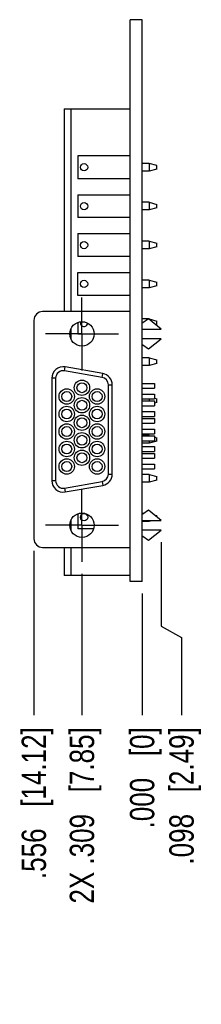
# Model space of a CAD drawing. Header units: inches. Extents: x 0 to 22, y 0 to 17.
# Tile 8 of 10: x 13.5 to 14.5, y 6 to 11. Entities that reach past the tile are written whole.
import ezdxf

# ---------------------------------------------------------------- set-up
doc = ezdxf.new("R2010")
doc.units = ezdxf.units.IN
doc.header["$LTSCALE"] = 1.21
doc.header["$MEASUREMENT"] = 0
doc.linetypes.add('CENTER', pattern=[0.6, 0.375, -0.075, 0.075, -0.075])
doc.layers.get('0').update_dxf_attribs({"linetype": 'CONTINUOUS'})
doc.layers.add('02___PRT_ALL_AXES', color=7, linetype='CONTINUOUS')
doc.layers.add('DIMENSIONS', color=7, linetype='CONTINUOUS')
doc.styles.get("Standard").update_dxf_attribs({"font": 'txt', "width": 0.8})
doc.dimstyles.new('DIMSTYLE_2', dxfattribs={"dimtxt": 0.125, "dimasz": 0.18, "dimexe": 0.125, "dimexo": 0.0625, "dimgap": 0.03125, "dimtad": 0, "dimtih": 1, "dimtoh": 1, "dimdec": 3, "dimzin": 4, "dimdsep": 46, "dimtxsty": 'STANDARD', "dimblk": '_FILLED', "dimblk1": '_FILLED', "dimblk2": '_FILLED', "dimcen": 0.09, "dimadec": 0, "dimazin": 0, "dimtp": 0.001, "dimtm": 0.001, "dimtfac": 1, "dimtdec": 3, "dimtofl": 0, "dimtmove": 0, "dimatfit": 3, "dimldrblk": '_FILLED', "dimfxl": 1, "dimtolj": 1, "dimtzin": 4, "dimarcsym": 0})

# ---------------------------------------------------------------- blocks, each defined once
blk = doc.blocks.new('*D14')
at = {"layer": 'DIMENSIONS', "color": 2, "linetype": 'CONTINUOUS'}
blk.add_line((13.8499, 8.1769), (13.8499, 7.4504), dxfattribs=at)
at = {"layer": 'DIMENSIONS', "color": 2, "linetype": 'CONTINUOUS', "insert": (13.7874, 7.3879), "char_height": 0.125, "width": 1.425, "attachment_point": 3, "rotation": 90, "line_spacing_factor": 0.9}
blk.add_mtext('2X .309{\\Ftxt.shx;\\W1.000000;\\H0.125000; }[7.85]', dxfattribs=at)
blk = doc.blocks.new('_FILLED')
at = {"color": 0, "linetype": 'BYBLOCK'}
blk.add_solid([(0, 0), (-1, 0.174), (-1, -0.174)], dxfattribs=at)
blk = doc.blocks.new('*D15')
at = {"layer": 'DIMENSIONS', "color": 2, "linetype": 'CONTINUOUS'}
blk.add_line((14.1589, 8.0754), (14.1589, 7.4504), dxfattribs=at)
at = {"layer": 'DIMENSIONS', "color": 2, "linetype": 'CONTINUOUS', "insert": (14.0964, 7.3879), "char_height": 0.125, "width": 0.825, "attachment_point": 3, "rotation": 90, "line_spacing_factor": 0.9}
blk.add_mtext('.000{\\Ftxt.shx;\\W1.000000;\\H0.125000; }[0]', dxfattribs=at)
blk = doc.blocks.new('*D16')
at = {"layer": 'DIMENSIONS', "color": 2, "linetype": 'CONTINUOUS'}
blk.add_line((13.6029, 8.2949), (13.6029, 7.4504), dxfattribs=at)
at = {"layer": 'DIMENSIONS', "color": 2, "linetype": 'CONTINUOUS', "insert": (13.5404, 7.3879), "char_height": 0.125, "width": 1.225, "attachment_point": 3, "rotation": 90, "line_spacing_factor": 0.9}
blk.add_mtext('.556{\\Ftxt.shx;\\W1.000000;\\H0.125000; }[14.12]', dxfattribs=at)
blk = doc.blocks.new('*D17')
at = {"layer": 'DIMENSIONS', "color": 2, "linetype": 'CONTINUOUS'}
for p, q in [((14.2569, 8.3394), (14.2569, 7.9082)), ((14.2569, 7.9082), (14.3613, 7.8498)), ((14.3613, 7.8498), (14.3613, 7.4504))]:
    blk.add_line(p, q, dxfattribs=at)
at = {"layer": 'DIMENSIONS', "color": 2, "linetype": 'CONTINUOUS', "insert": (14.2988, 7.3879), "char_height": 0.125, "width": 1.125, "attachment_point": 3, "rotation": 90, "line_spacing_factor": 0.9}
blk.add_mtext('.098{\\Ftxt.shx;\\W1.000000;\\H0.125000; }[2.49]', dxfattribs=at)

msp = doc.modelspace()

# ---------------------------------------------------------------- linework, layer by layer
at = {"color": 7, "linetype": 'CONTINUOUS'}
for p, q in [((14.0969, 8.1379), (14.0969, 11.0269)), ((14.1589, 11.0269), (14.0969, 11.0269)), ((14.1589, 8.1379), (14.1589, 11.0269)), ((13.7583, 10.5679), (13.7583, 9.5254)), ((13.7583, 10.5679), (14.0969, 10.5679)), ((13.795, 9.5254), (13.795, 10.5679)), ((13.8292, 10.327), (13.8292, 10.2089)), ((14.0969, 10.327), (13.8292, 10.327)), ((14.1954, 10.2876), (14.1589, 10.2876)), ((14.1954, 10.2876), (14.1954, 10.2482)), ((14.2347, 10.2771), (14.1954, 10.2876)), ((14.1954, 10.2482), (14.1589, 10.2482)), ((14.2347, 10.2588), (14.1954, 10.2482)), ((14.2347, 10.2588), (14.2347, 10.2771)), ((14.0969, 10.2089), (13.8292, 10.2089)), ((13.8292, 10.127), (13.8292, 10.0089)), ((13.8292, 10.127), (14.0969, 10.127)), ((14.1954, 10.0876), (14.1589, 10.0876)), ((14.1954, 10.0876), (14.1954, 10.0482)), ((14.1954, 10.0876), (14.2347, 10.0771)), ((14.1954, 10.0482), (14.1589, 10.0482)), ((14.2347, 10.0588), (14.1954, 10.0482)), ((14.2347, 10.0588), (14.2347, 10.0771)), ((14.0969, 10.0089), (13.8292, 10.0089)), ((13.8292, 9.927), (13.8292, 9.8089)), ((13.8292, 9.927), (14.0969, 9.927)), ((14.1954, 9.8876), (14.1589, 9.8876)), ((14.1954, 9.8876), (14.1954, 9.8482)), ((14.1954, 9.8876), (14.2347, 9.8771)), ((14.2347, 9.8588), (14.2347, 9.8771)), ((14.1954, 9.8482), (14.1589, 9.8482)), ((14.2347, 9.8588), (14.1954, 9.8482)), ((14.0969, 9.8089), (13.8292, 9.8089)), ((13.8292, 9.6089), (13.8292, 9.727)), ((13.8292, 9.727), (14.0969, 9.727)), ((14.1954, 9.6876), (14.1589, 9.6876)), ((14.1954, 9.6876), (14.2347, 9.6771)), ((14.1954, 9.6876), (14.1954, 9.6482)), ((14.2347, 9.6588), (14.2347, 9.6771)), ((14.1954, 9.6482), (14.1589, 9.6482)), ((14.2347, 9.6588), (14.1954, 9.6482)), ((14.0969, 9.6089), (13.8292, 9.6089)), ((14.0969, 9.5254), (13.6479, 9.5254)), ((13.8292, 9.527), (13.8292, 9.5254)), ((13.8292, 9.527), (14.0969, 9.527)), ((13.6029, 9.4804), (13.6029, 8.3574)), ((13.8292, 9.4698), (13.8292, 9.4089)), ((14.1918, 9.4876), (14.1589, 9.4876)), ((14.1923, 9.4879), (14.1619, 9.4679)), ((14.2569, 9.4359), (14.1923, 9.4879)), ((14.1954, 9.4876), (14.1927, 9.4876)), ((14.1954, 9.4876), (14.2347, 9.4771)), ((14.1954, 9.4876), (14.1954, 9.4855)), ((14.2347, 9.4588), (14.2347, 9.4771)), ((13.795, 9.3813), (13.795, 9.4406)), ((14.1619, 9.4679), (14.1589, 9.4679)), ((14.1589, 9.4359), (14.2569, 9.4359)), ((14.2347, 9.4588), (14.2301, 9.4575)), ((13.9123, 9.4089), (13.8292, 9.4089)), ((14.2569, 9.3859), (14.1589, 9.3859)), ((14.1923, 9.3339), (14.2569, 9.3859)), ((14.1589, 9.3539), (14.1619, 9.3539)), ((14.1619, 9.3539), (14.1923, 9.3339)), ((14.1954, 9.2876), (14.1589, 9.2876)), ((14.1954, 9.2876), (14.2347, 9.2771)), ((14.1954, 9.2876), (14.1954, 9.2482)), ((14.2347, 9.2588), (14.2347, 9.2771)), ((13.7607, 9.2212), (13.7642, 9.2409)), ((13.9537, 9.1872), (13.7607, 9.2212)), ((13.9572, 9.2069), (13.7642, 9.2409)), ((14.1954, 9.2482), (14.1589, 9.2482)), ((14.2347, 9.2588), (14.1954, 9.2482)), ((13.7149, 9.1828), (13.6949, 9.1828)), ((13.6949, 9.1828), (13.6949, 8.656)), ((13.7149, 9.1828), (13.7149, 8.656)), ((13.9537, 9.1872), (13.9572, 9.2069)), ((13.9859, 9.1488), (14.0059, 9.1488)), ((13.9859, 8.6901), (13.9859, 9.1488)), ((14.0059, 8.6901), (14.0059, 9.1488)), ((14.1589, 9.0665), (14.2219, 9.0665)), ((14.1954, 9.0764), (14.1954, 9.0665)), ((14.2219, 9.0805), (14.2347, 9.0771)), ((14.2219, 9.0665), (14.2219, 9.0413)), ((14.2347, 9.0588), (14.2347, 9.0771)), ((14.1589, 9.0413), (14.2219, 9.0413)), ((14.2347, 9.0588), (14.2219, 9.0554)), ((14.1589, 9.0115), (14.2219, 9.0115)), ((14.1589, 8.9863), (14.2219, 8.9863)), ((14.1589, 8.9765), (14.2219, 8.9765)), ((14.2219, 9.0115), (14.2219, 8.9863)), ((14.2219, 8.9765), (14.2219, 8.9513)), ((14.1589, 8.9513), (14.2219, 8.9513)), ((14.1589, 8.9215), (14.2219, 8.9215)), ((14.2219, 8.9215), (14.2219, 8.8963)), ((14.1589, 8.8963), (14.2219, 8.8963)), ((14.1954, 8.8876), (14.1589, 8.8876)), ((14.1589, 8.8865), (14.2219, 8.8865)), ((14.1954, 8.8876), (14.1994, 8.8865)), ((14.1954, 8.8876), (14.1954, 8.8865)), ((14.2219, 8.8865), (14.2219, 8.8613)), ((14.2219, 8.8805), (14.2347, 8.8771)), ((14.2347, 8.8588), (14.2347, 8.8771)), ((14.1589, 8.8613), (14.2219, 8.8613)), ((14.1954, 8.8482), (14.1589, 8.8482)), ((14.1589, 8.8315), (14.2219, 8.8315)), ((14.1954, 8.8613), (14.1954, 8.8482)), ((14.2347, 8.8588), (14.1954, 8.8482)), ((14.2219, 8.8315), (14.2219, 8.8063)), ((14.1589, 8.8063), (14.2219, 8.8063)), ((14.1589, 8.7965), (14.2219, 8.7965)), ((14.1589, 8.7713), (14.2219, 8.7713)), ((14.2219, 8.7965), (14.2219, 8.7713)), ((14.1589, 8.7415), (14.2219, 8.7415)), ((14.1589, 8.7163), (14.2219, 8.7163)), ((14.2219, 8.7415), (14.2219, 8.7163)), ((13.9859, 8.6901), (14.0059, 8.6901)), ((14.1954, 8.6876), (14.1589, 8.6876)), ((14.1954, 8.6876), (14.2347, 8.6771)), ((14.1954, 8.6876), (14.1954, 8.6482)), ((14.2347, 8.6588), (14.2347, 8.6771)), ((13.7149, 8.656), (13.6949, 8.656)), ((13.7607, 8.6176), (13.9537, 8.6517)), ((13.7607, 8.6176), (13.7642, 8.5979)), ((13.7642, 8.5979), (13.9572, 8.632)), ((13.9537, 8.6517), (13.9572, 8.632)), ((14.1954, 8.6482), (14.1589, 8.6482)), ((14.2347, 8.6588), (14.1954, 8.6482)), ((13.8292, 8.4858), (13.8292, 8.4089)), ((14.1675, 8.4876), (14.1589, 8.4876)), ((14.1619, 8.4839), (14.1589, 8.4839)), ((14.1923, 8.5039), (14.1619, 8.4839)), ((14.2569, 8.4519), (14.1923, 8.5039)), ((14.2212, 8.4807), (14.2347, 8.4771)), ((14.2347, 8.4698), (14.2347, 8.4771)), ((13.795, 8.3973), (13.795, 8.4566)), ((13.9097, 8.4089), (13.8292, 8.4089)), ((14.1589, 8.4519), (14.2569, 8.4519)), ((14.1589, 8.4482), (14.1954, 8.4482)), ((14.1954, 8.4482), (14.2091, 8.4519)), ((14.1954, 8.4519), (14.1954, 8.4482)), ((14.2569, 8.4019), (14.1589, 8.4019)), ((14.1589, 8.3699), (14.1619, 8.3699)), ((14.1619, 8.3699), (14.1923, 8.3499)), ((14.1923, 8.3499), (14.2569, 8.4019)), ((13.6479, 8.3124), (14.0969, 8.3124)), ((13.7583, 8.3124), (13.7583, 8.1679)), ((13.795, 8.1679), (13.795, 8.3124)), ((14.0969, 8.1679), (13.7583, 8.1679)), ((14.1589, 8.1379), (14.0969, 8.1379))]:
    msp.add_line(p, q, dxfattribs=at)
for centre in [(13.8607, 10.2679), (13.8607, 10.0679), (13.8607, 9.8679), (13.8607, 9.6679), (13.8607, 8.4679)]:
    msp.add_circle(centre, 0.0188, dxfattribs=at)
for centre, radius, start, end in [((13.6479, 9.4804), 0.045, 90, 180), ((13.8607, 9.4679), 0.0188, 164.4826, 354.1136), ((13.7539, 9.1828), 0.059, 80, 180), ((13.7539, 9.1828), 0.039, 80, 180), ((13.9469, 9.1488), 0.039, 0, 80), ((13.9469, 9.1488), 0.059, 0, 80), ((13.9469, 8.6901), 0.039, 280, 360), ((13.9469, 8.6901), 0.059, 280, 360), ((13.7539, 8.656), 0.059, 180, 280), ((13.7539, 8.656), 0.039, 180, 280), ((13.6479, 8.3574), 0.045, 180, 270)]:
    msp.add_arc(centre, radius, start, end, dxfattribs=at)
at = {"layer": '02___PRT_ALL_AXES', "color": 7, "linetype": 'CENTER'}
for p, q in [((13.8499, 9.4109), (13.8499, 9.5984)), ((13.8499, 9.4109), (13.6624, 9.4109)), ((13.8499, 9.4109), (14.0374, 9.4109)), ((13.8499, 9.4109), (13.8499, 9.2234)), ((13.8499, 8.4269), (13.8499, 8.6144)), ((13.8499, 8.4269), (13.6624, 8.4269)), ((13.8499, 8.4269), (14.0374, 8.4269)), ((13.8499, 8.4269), (13.8499, 8.2394))]:
    msp.add_line(p, q, dxfattribs=at)
at = {"layer": '02___PRT_ALL_AXES', "color": 7, "linetype": 'CONTINUOUS'}
for p, q in [((14.1589, 9.1565), (14.2219, 9.1565)), ((14.1589, 9.1313), (14.2219, 9.1313)), ((14.2219, 9.1565), (14.2219, 9.1313)), ((14.1589, 9.1015), (14.2219, 9.1015)), ((14.1589, 9.0763), (14.2219, 9.0763)), ((14.2219, 9.1015), (14.2219, 9.0763))]:
    msp.add_line(p, q, dxfattribs=at)
for centre, radius in [((13.8499, 9.4109), 0.0625), ((13.8499, 9.1339), 0.0395), ((13.7719, 9.0889), 0.0395), ((13.8499, 9.1339), 0.0255), ((13.9279, 9.0889), 0.0395), ((13.7719, 9.0889), 0.0255), ((13.8499, 9.0439), 0.0395), ((13.8499, 9.0439), 0.0255), ((13.9279, 9.0889), 0.0255), ((13.7719, 8.9989), 0.0395), ((13.7719, 8.9989), 0.0255), ((13.9279, 8.9989), 0.0395), ((13.9279, 8.9989), 0.0255), ((13.8499, 8.9539), 0.0395), ((13.8499, 8.9539), 0.0255), ((13.7719, 8.9089), 0.0395), ((13.7719, 8.9089), 0.0255), ((13.9279, 8.9089), 0.0395), ((13.9279, 8.9089), 0.0255), ((13.8499, 8.8639), 0.0395), ((13.8499, 8.8639), 0.0255), ((13.7719, 8.8189), 0.0395), ((13.7719, 8.8189), 0.0255), ((13.8499, 8.7739), 0.0395), ((13.9279, 8.8189), 0.0395), ((13.9279, 8.8189), 0.0255), ((13.7719, 8.7289), 0.0395), ((13.8499, 8.7739), 0.0255), ((13.9279, 8.7289), 0.0395), ((13.7719, 8.7289), 0.0255), ((13.9279, 8.7289), 0.0255), ((13.8499, 8.4269), 0.0625)]:
    msp.add_circle(centre, radius, dxfattribs=at)

# ---------------------------------------------------------------- dimensions: what is measured, and where the dimension line sits
at = {"layer": 'DIMENSIONS', "color": 2, "linetype": 'CONTINUOUS'}
for feature_location, offset, dtype, origin, picture, middle in [((13.6029, 8.2949), (0, -0.8445), 1, (14.1589, 8.3574), '*D16', (13.6029, 6.7754)), ((14.2569271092, 8.33942866), (0.1043456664, -0.889), 0, (14.1589271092, 8.40192866), '*D17', (14.3612727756, 6.82542866)), ((14.1589271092, 8.07542866), (0, -0.625), 1, (14.1589271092, 8.13792866), '*D15', (14.1589271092, 6.97542866))]:
    dim = msp.add_ordinate_dim(feature_location=feature_location, offset=offset, dtype=dtype, origin=origin, dimstyle='DIMSTYLE_2', dxfattribs=at)
    dim.commit()
    dim.dimension.update_dxf_attribs({"geometry": picture, "text_midpoint": middle})
dim = msp.add_ordinate_dim(feature_location=(13.8499, 8.1769), offset=(0, -0.7265), dtype=1, origin=(14.1589, 8.1379), text='2X <>', dimstyle='DIMSTYLE_2', dxfattribs=at)
dim.commit()
dim.dimension.update_dxf_attribs({"geometry": '*D14', "text_midpoint": (13.8499, 6.6754)})

doc.saveas('drawing.dxf')
